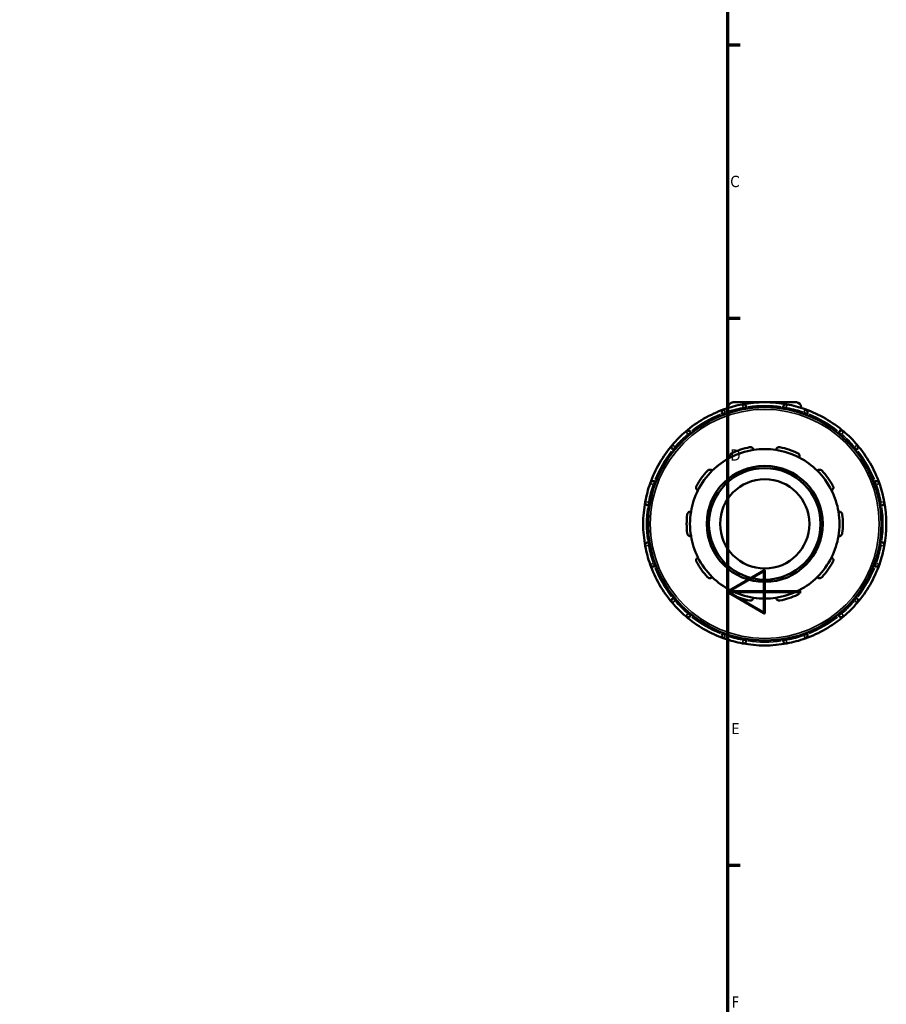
# Model space of a CAD drawing. Header units: millimetres. Extents: x 0 to 905, y -349 to 720.
# Tile 7 of 11: x 629 to 864, y 185 to 452. Entities that reach past the tile are written whole.
import ezdxf

# ---------------------------------------------------------------- set-up
doc = ezdxf.new("R2010")
doc.units = ezdxf.units.MM
for name, color, linetype, lineweight in [('Border (ANSI)', 7, 'Continuous', 70), ('Visible (ANSI)', 7, 'Continuous', 50), ('Visible Narrow (ANSI)', 7, 'Continuous', 35)]:
    doc.layers.add(name, color=color, linetype=linetype, lineweight=lineweight)
doc.styles.add('Note Text (ANSI)', font='tahoma.ttf')

# ---------------------------------------------------------------- blocks, each defined once
blk = doc.blocks.new('Borders Default Border')
at = {"layer": 'Border (ANSI)'}
for p, q in [((821, 445.5), (824.45, 445.5)), ((821, 371.25), (824.45, 371.25)), ((821, 222.75), (824.45, 222.75))]:
    blk.add_line(p, q, dxfattribs=at)
at = {"layer": 'Border (ANSI)', "flags": 128}
for points in [[(20, 20), (20, 574), (821, 574), (821, 20), (20, 20)], [(841, 297), (821, 297), (831, 302.77), (831, 291.23), (821, 297)]]:
    blk.add_lwpolyline(points, dxfattribs=at)
at = {"layer": 'Border (ANSI)', "char_height": 3.05, "attachment_point": 7, "style": 'Note Text (ANSI)'}
for s, insert in [('C', (821.8, 406.8)), ('D', (821.81, 332.6)), ('E', (822.05, 258.35)), ('F', (822.14, 184.1))]:
    blk.add_mtext(s, dxfattribs=dict(at, insert=insert))

msp = doc.modelspace()

# ---------------------------------------------------------------- linework, layer by layer
at = {"layer": 'Visible (ANSI)'}
for p, q in [((822.568, 348.427), (839.728, 348.427)), ((819.659, 345.227), (819.789, 345.001)), ((821.248, 347.107), (821.248, 346.907)), ((826.198, 346.718), (826.198, 346.979)), ((836.098, 346.979), (836.098, 346.718)), ((841.048, 347.107), (841.048, 346.907)), ((842.506, 345.001), (842.637, 345.227)), ((811.216, 340.051), (811.085, 340.277)), ((851.211, 340.277), (851.08, 340.051)), ((806.298, 335.49), (806.524, 335.36)), ((855.772, 335.36), (855.998, 335.49)), ((801.574, 326.786), (801.348, 326.917)), ((860.948, 326.917), (860.722, 326.786)), ((799.596, 320.377), (799.857, 320.377)), ((862.439, 320.377), (862.7, 320.377)), ((799.857, 310.477), (799.596, 310.477)), ((862.7, 310.477), (862.439, 310.477)), ((801.348, 303.938), (801.574, 304.069)), ((860.722, 304.069), (860.948, 303.938)), ((806.524, 295.495), (806.298, 295.365)), ((855.998, 295.365), (855.772, 295.495)), ((811.085, 290.578), (811.216, 290.804)), ((851.08, 290.804), (851.211, 290.578)), ((819.789, 285.854), (819.659, 285.628)), ((826.198, 283.875), (826.198, 284.136)), ((836.098, 284.136), (836.098, 283.875)), ((842.637, 285.628), (842.506, 285.854))]:
    msp.add_line(p, q, dxfattribs=at)
for radius in [31.68, 15.751, 15.146, 12.116]:
    msp.add_circle((831.148, 315.427), radius, dxfattribs=at)
for centre, radius, start, end in [((831.148, 315.427), 33, 100.51918, 109.48082), ((822.568, 347.107), 1.32, 90, 180), ((831.148, 315.427), 33, 79.48082, 100.51918), ((825.289, 346.979), 0.909, 0, 100.51918), ((837.007, 346.979), 0.909, 79.48082, 180), ((831.148, 315.427), 33, 70.51918, 79.48082), ((839.728, 347.107), 1.32, 0, 90), ((831.148, 315.427), 33, 109.48082, 130.51918), ((820.446, 345.682), 0.909, 109.48082, 210), ((831.148, 315.427), 33, 49.48082, 70.51918), ((841.85, 345.682), 0.909, 330, 70.51918), ((831.148, 315.427), 33, 130.51918, 139.48082), ((810.298, 339.823), 0.909, 30, 130.51918), ((851.998, 339.823), 0.909, 49.48082, 150), ((831.148, 315.427), 33, 40.51918, 49.48082), ((831.148, 315.427), 33, 139.48082, 160.51918), ((806.752, 336.277), 0.909, 139.48082, 240), ((855.543, 336.277), 0.909, 300, 40.51918), ((831.148, 315.427), 33, 19.48082, 40.51918), ((831.148, 315.427), 20.295, 98.58368, 117.41632), ((831.148, 315.427), 21.204, 101.14938, 114.85062), ((831.148, 315.427), 20.295, 81.41632, 98.58368), ((831.148, 315.427), 20.295, 62.58368, 81.41632), ((831.148, 315.427), 21.204, 65.14938, 78.85062), ((831.148, 315.427), 20.295, 117.41632, 134.58368), ((831.148, 315.427), 20.295, 45.41632, 62.58368), ((831.148, 315.427), 21.204, 137.14938, 150.85062), ((831.148, 315.427), 20.295, 134.58368, 153.41632), ((831.148, 315.427), 20.295, 26.58368, 45.41632), ((831.148, 315.427), 21.204, 29.14938, 42.85062), ((831.148, 315.427), 33, 160.51918, 169.48082), ((800.894, 326.13), 0.909, 60, 160.51918), ((861.402, 326.13), 0.909, 19.48082, 120), ((831.148, 315.427), 33, 10.51918, 19.48082), ((831.148, 315.427), 20.295, 153.41632, 170.58368), ((831.148, 315.427), 20.295, 9.41632, 26.58368), ((831.148, 315.427), 33, 169.48082, 190.51918), ((799.596, 321.286), 0.909, 169.48082, 270), ((862.7, 321.286), 0.909, 270, 10.51918), ((831.148, 315.427), 33, 349.48082, 10.51918), ((831.148, 315.427), 20.295, 170.58368, 189.41632), ((831.148, 315.427), 20.295, 350.58368, 9.41632), ((831.148, 315.427), 21.204, 173.14938, 186.85062), ((831.148, 315.427), 21.204, 353.14938, 6.85062), ((799.596, 309.569), 0.909, 90, 190.51918), ((831.148, 315.427), 20.295, 189.41632, 206.58368), ((831.148, 315.427), 20.295, 333.41632, 350.58368), ((862.7, 309.569), 0.909, 349.48082, 90), ((831.148, 315.427), 33, 190.51918, 199.48082), ((831.148, 315.427), 33, 340.51918, 349.48082), ((831.148, 315.427), 21.204, 209.14938, 222.85062), ((831.148, 315.427), 20.295, 206.58368, 225.41632), ((831.148, 315.427), 20.295, 314.58368, 333.41632), ((831.148, 315.427), 21.204, 317.14938, 330.85062), ((831.148, 315.427), 33, 199.48082, 220.51918), ((800.894, 304.725), 0.909, 199.48082, 300), ((831.148, 315.427), 33, 319.48082, 340.51918), ((861.402, 304.725), 0.909, 240, 340.51918), ((831.148, 315.427), 20.295, 225.41632, 242.58368), ((831.148, 315.427), 20.295, 297.41632, 314.58368), ((831.148, 315.427), 20.295, 242.58368, 261.41632), ((831.148, 315.427), 20.295, 278.58368, 297.41632), ((806.752, 294.578), 0.909, 120, 220.51918), ((831.148, 315.427), 33, 220.51918, 229.48082), ((831.148, 315.427), 21.204, 245.14938, 258.85062), ((831.148, 315.427), 20.295, 261.41632, 278.58368), ((831.148, 315.427), 21.204, 281.14938, 294.85062), ((831.148, 315.427), 33, 310.51918, 319.48082), ((855.543, 294.578), 0.909, 319.48082, 60), ((810.298, 291.032), 0.909, 229.48082, 330), ((831.148, 315.427), 33, 229.48082, 250.51918), ((831.148, 315.427), 33, 289.48082, 310.51918), ((851.998, 291.032), 0.909, 210, 310.51918), ((820.446, 285.173), 0.909, 150, 250.51918), ((831.148, 315.427), 33, 250.51918, 259.48082), ((825.289, 283.875), 0.909, 259.48082, 0), ((837.007, 283.875), 0.909, 180, 280.51918), ((831.148, 315.427), 33, 280.51918, 289.48082), ((841.85, 285.173), 0.909, 289.48082, 30), ((831.148, 315.427), 33, 259.48082, 280.51918)]:
    msp.add_arc(centre, radius, start, end, dxfattribs=at)
for points, knots in [([(821.803, 333.443), (821.757, 333.537), (821.724, 333.647), (821.703, 333.886), (821.717, 334.016), (821.793, 334.237), (821.85, 334.344), (821.973, 334.485), (822.02, 334.529), (822.122, 334.607), (822.178, 334.641), (822.237, 334.668)], [0.32674425, 0.32674425, 0.32674425, 0.32674425, 0.3709068, 0.3709068, 0.41793358, 0.41793358, 0.45658404, 0.45658404, 0.47590928, 0.47590928, 0.49523451, 0.49523451, 0.49523451, 0.49523451]), ([(827.048, 336.231), (827.111, 336.243), (827.176, 336.249), (827.305, 336.247), (827.368, 336.239), (827.551, 336.196), (827.66, 336.143), (827.851, 336.009), (827.939, 335.912), (828.063, 335.707), (828.101, 335.599), (828.119, 335.495)], [0.17135449, 0.17135449, 0.17135449, 0.17135449, 0.19067973, 0.19067973, 0.21000496, 0.21000496, 0.24865543, 0.24865543, 0.29568221, 0.29568221, 0.33984476, 0.33984476, 0.33984476, 0.33984476]), ([(834.177, 335.495), (834.195, 335.599), (834.233, 335.707), (834.356, 335.912), (834.444, 336.009), (834.636, 336.143), (834.745, 336.196), (834.927, 336.239), (834.991, 336.247), (835.12, 336.249), (835.185, 336.243), (835.248, 336.231)], [0.32674425, 0.32674425, 0.32674425, 0.32674425, 0.3709068, 0.3709068, 0.41793358, 0.41793358, 0.45658404, 0.45658404, 0.47590928, 0.47590928, 0.49523451, 0.49523451, 0.49523451, 0.49523451]), ([(840.059, 334.668), (840.117, 334.641), (840.173, 334.607), (840.276, 334.529), (840.323, 334.485), (840.445, 334.344), (840.503, 334.237), (840.578, 334.016), (840.593, 333.886), (840.572, 333.647), (840.539, 333.537), (840.493, 333.443)], [0.17135449, 0.17135449, 0.17135449, 0.17135449, 0.19067973, 0.19067973, 0.21000496, 0.21000496, 0.24865543, 0.24865543, 0.29568221, 0.29568221, 0.33984476, 0.33984476, 0.33984476, 0.33984476]), ([(815.603, 329.848), (815.647, 329.895), (815.696, 329.938), (815.801, 330.012), (815.858, 330.042), (816.03, 330.115), (816.15, 330.137), (816.384, 330.14), (816.511, 330.114), (816.732, 330.02), (816.826, 329.955), (816.902, 329.882)], [0.17135449, 0.17135449, 0.17135449, 0.17135449, 0.19067973, 0.19067973, 0.21000496, 0.21000496, 0.24865543, 0.24865543, 0.29568221, 0.29568221, 0.33984476, 0.33984476, 0.33984476, 0.33984476]), ([(845.394, 329.882), (845.469, 329.955), (845.564, 330.02), (845.784, 330.114), (845.912, 330.14), (846.146, 330.137), (846.266, 330.115), (846.438, 330.042), (846.494, 330.012), (846.6, 329.938), (846.649, 329.895), (846.693, 329.848)], [0.32674425, 0.32674425, 0.32674425, 0.32674425, 0.3709068, 0.3709068, 0.41793358, 0.41793358, 0.45658404, 0.45658404, 0.47590928, 0.47590928, 0.49523451, 0.49523451, 0.49523451, 0.49523451]), ([(812.998, 324.509), (812.905, 324.559), (812.814, 324.628), (812.657, 324.809), (812.593, 324.922), (812.524, 325.146), (812.507, 325.266), (812.523, 325.453), (812.535, 325.516), (812.573, 325.639), (812.598, 325.699), (812.63, 325.755)], [0.32674425, 0.32674425, 0.32674425, 0.32674425, 0.3709068, 0.3709068, 0.41793358, 0.41793358, 0.45658404, 0.45658404, 0.47590928, 0.47590928, 0.49523451, 0.49523451, 0.49523451, 0.49523451]), ([(849.666, 325.755), (849.698, 325.699), (849.723, 325.639), (849.761, 325.516), (849.773, 325.453), (849.789, 325.266), (849.772, 325.146), (849.703, 324.922), (849.639, 324.809), (849.481, 324.628), (849.39, 324.559), (849.297, 324.509)], [0.17135449, 0.17135449, 0.17135449, 0.17135449, 0.19067973, 0.19067973, 0.21000496, 0.21000496, 0.24865543, 0.24865543, 0.29568221, 0.29568221, 0.33984476, 0.33984476, 0.33984476, 0.33984476]), ([(810.096, 317.957), (810.103, 318.021), (810.118, 318.084), (810.16, 318.206), (810.187, 318.264), (810.284, 318.424), (810.368, 318.512), (810.555, 318.652), (810.674, 318.706), (810.908, 318.76), (811.022, 318.763), (811.126, 318.748)], [0.17135449, 0.17135449, 0.17135449, 0.17135449, 0.19067973, 0.19067973, 0.21000496, 0.21000496, 0.24865543, 0.24865543, 0.29568221, 0.29568221, 0.33984476, 0.33984476, 0.33984476, 0.33984476]), ([(851.169, 318.748), (851.273, 318.763), (851.388, 318.76), (851.622, 318.706), (851.74, 318.652), (851.928, 318.512), (852.012, 318.424), (852.108, 318.264), (852.136, 318.206), (852.178, 318.084), (852.192, 318.021), (852.2, 317.957)], [0.32674425, 0.32674425, 0.32674425, 0.32674425, 0.3709068, 0.3709068, 0.41793358, 0.41793358, 0.45658404, 0.45658404, 0.47590928, 0.47590928, 0.49523451, 0.49523451, 0.49523451, 0.49523451]), ([(811.126, 312.107), (811.022, 312.092), (810.908, 312.095), (810.674, 312.149), (810.555, 312.203), (810.368, 312.343), (810.284, 312.431), (810.187, 312.591), (810.16, 312.649), (810.118, 312.771), (810.103, 312.834), (810.096, 312.898)], [0.32674425, 0.32674425, 0.32674425, 0.32674425, 0.3709068, 0.3709068, 0.41793358, 0.41793358, 0.45658404, 0.45658404, 0.47590928, 0.47590928, 0.49523451, 0.49523451, 0.49523451, 0.49523451]), ([(852.2, 312.898), (852.192, 312.834), (852.178, 312.771), (852.136, 312.649), (852.108, 312.591), (852.012, 312.431), (851.928, 312.343), (851.74, 312.203), (851.622, 312.149), (851.388, 312.095), (851.273, 312.092), (851.169, 312.107)], [0.17135449, 0.17135449, 0.17135449, 0.17135449, 0.19067973, 0.19067973, 0.21000496, 0.21000496, 0.24865543, 0.24865543, 0.29568221, 0.29568221, 0.33984476, 0.33984476, 0.33984476, 0.33984476]), ([(812.63, 305.099), (812.598, 305.156), (812.573, 305.216), (812.535, 305.339), (812.523, 305.402), (812.507, 305.588), (812.524, 305.709), (812.593, 305.932), (812.657, 306.046), (812.814, 306.226), (812.905, 306.296), (812.998, 306.345)], [0.17135449, 0.17135449, 0.17135449, 0.17135449, 0.19067973, 0.19067973, 0.21000496, 0.21000496, 0.24865543, 0.24865543, 0.29568221, 0.29568221, 0.33984476, 0.33984476, 0.33984476, 0.33984476]), ([(849.297, 306.345), (849.39, 306.296), (849.481, 306.226), (849.639, 306.046), (849.703, 305.932), (849.772, 305.709), (849.789, 305.588), (849.773, 305.402), (849.761, 305.339), (849.723, 305.216), (849.698, 305.156), (849.666, 305.099)], [0.32674425, 0.32674425, 0.32674425, 0.32674425, 0.3709068, 0.3709068, 0.41793358, 0.41793358, 0.45658404, 0.45658404, 0.47590928, 0.47590928, 0.49523451, 0.49523451, 0.49523451, 0.49523451]), ([(816.902, 300.973), (816.826, 300.9), (816.732, 300.834), (816.511, 300.741), (816.384, 300.714), (816.15, 300.718), (816.03, 300.739), (815.858, 300.812), (815.801, 300.843), (815.696, 300.917), (815.647, 300.96), (815.603, 301.007)], [0.32674425, 0.32674425, 0.32674425, 0.32674425, 0.3709068, 0.3709068, 0.41793358, 0.41793358, 0.45658404, 0.45658404, 0.47590928, 0.47590928, 0.49523451, 0.49523451, 0.49523451, 0.49523451]), ([(846.693, 301.007), (846.649, 300.96), (846.6, 300.917), (846.494, 300.843), (846.438, 300.812), (846.266, 300.739), (846.146, 300.718), (845.912, 300.714), (845.784, 300.741), (845.564, 300.834), (845.469, 300.9), (845.394, 300.973)], [0.17135449, 0.17135449, 0.17135449, 0.17135449, 0.19067973, 0.19067973, 0.21000496, 0.21000496, 0.24865543, 0.24865543, 0.29568221, 0.29568221, 0.33984476, 0.33984476, 0.33984476, 0.33984476]), ([(822.237, 296.187), (822.178, 296.214), (822.122, 296.248), (822.02, 296.325), (821.973, 296.369), (821.85, 296.511), (821.793, 296.618), (821.717, 296.839), (821.703, 296.969), (821.724, 297.208), (821.757, 297.317), (821.803, 297.412)], [0.17135449, 0.17135449, 0.17135449, 0.17135449, 0.19067973, 0.19067973, 0.21000496, 0.21000496, 0.24865543, 0.24865543, 0.29568221, 0.29568221, 0.33984476, 0.33984476, 0.33984476, 0.33984476]), ([(840.493, 297.412), (840.539, 297.317), (840.572, 297.208), (840.593, 296.969), (840.578, 296.839), (840.503, 296.618), (840.445, 296.511), (840.323, 296.369), (840.276, 296.325), (840.173, 296.248), (840.117, 296.214), (840.059, 296.187)], [0.32674425, 0.32674425, 0.32674425, 0.32674425, 0.3709068, 0.3709068, 0.41793358, 0.41793358, 0.45658404, 0.45658404, 0.47590928, 0.47590928, 0.49523451, 0.49523451, 0.49523451, 0.49523451]), ([(828.119, 295.36), (828.101, 295.256), (828.063, 295.148), (827.939, 294.942), (827.851, 294.846), (827.66, 294.712), (827.551, 294.659), (827.368, 294.616), (827.305, 294.608), (827.176, 294.606), (827.111, 294.611), (827.048, 294.624)], [0.32674425, 0.32674425, 0.32674425, 0.32674425, 0.3709068, 0.3709068, 0.41793358, 0.41793358, 0.45658404, 0.45658404, 0.47590928, 0.47590928, 0.49523451, 0.49523451, 0.49523451, 0.49523451]), ([(835.248, 294.624), (835.185, 294.611), (835.12, 294.606), (834.991, 294.608), (834.927, 294.616), (834.745, 294.659), (834.636, 294.712), (834.444, 294.846), (834.356, 294.942), (834.233, 295.148), (834.195, 295.256), (834.177, 295.36)], [0.17135449, 0.17135449, 0.17135449, 0.17135449, 0.19067973, 0.19067973, 0.21000496, 0.21000496, 0.24865543, 0.24865543, 0.29568221, 0.29568221, 0.33984476, 0.33984476, 0.33984476, 0.33984476])]:
    msp.add_open_spline(points, degree=3, knots=knots, dxfattribs=at)
at = {"layer": 'Visible Narrow (ANSI)'}
for p, q in [((825.276, 347.049), (825.124, 347.87)), ((837.172, 347.87), (837.02, 347.049)), ((819.661, 345.229), (820.384, 345.646)), ((820.144, 346.536), (820.422, 345.749)), ((820.644, 345.337), (820.456, 345.663)), ((821.844, 347.107), (821.25, 347.107)), ((825.289, 346.958), (825.289, 346.582)), ((825.36, 346.979), (826.195, 346.979)), ((836.101, 346.979), (836.935, 346.979)), ((837.007, 346.582), (837.007, 346.958)), ((841.046, 347.107), (840.452, 347.107)), ((841.84, 345.663), (841.651, 345.337)), ((841.874, 345.749), (842.152, 346.536)), ((841.912, 345.646), (842.635, 345.229)), ((810.252, 339.877), (809.709, 340.511)), ((810.309, 339.805), (810.497, 339.479)), ((810.36, 339.858), (811.083, 340.276)), ((851.213, 340.276), (851.936, 339.858)), ((851.799, 339.479), (851.987, 339.805)), ((852.586, 340.511), (852.044, 339.877)), ((806.064, 336.866), (806.698, 336.323)), ((855.597, 336.323), (856.232, 336.866)), ((806.299, 335.493), (806.717, 336.215)), ((807.097, 336.078), (806.771, 336.267)), ((855.525, 336.267), (855.199, 336.078)), ((855.579, 336.215), (855.996, 335.493)), ((800.826, 326.153), (800.04, 326.432)), ((800.912, 326.119), (801.238, 325.931)), ((800.929, 326.191), (801.347, 326.914)), ((860.949, 326.914), (861.366, 326.191)), ((861.058, 325.931), (861.384, 326.119)), ((862.256, 326.432), (861.469, 326.153)), ((798.705, 321.451), (799.526, 321.299)), ((799.596, 320.38), (799.596, 321.215)), ((799.993, 321.286), (799.617, 321.286)), ((862.679, 321.286), (862.302, 321.286)), ((862.7, 321.215), (862.7, 320.38)), ((862.77, 321.299), (863.59, 321.451)), ((799.596, 309.64), (799.596, 310.475)), ((862.7, 310.475), (862.7, 309.64)), ((799.526, 309.556), (798.705, 309.403)), ((799.617, 309.569), (799.993, 309.569)), ((862.302, 309.569), (862.679, 309.569)), ((863.59, 309.403), (862.77, 309.556)), ((800.04, 304.423), (800.826, 304.701)), ((801.238, 304.924), (800.912, 304.736)), ((861.384, 304.736), (861.058, 304.924)), ((861.469, 304.701), (862.256, 304.423)), ((801.347, 303.941), (800.929, 304.663)), ((861.366, 304.663), (860.949, 303.941)), ((806.698, 294.531), (806.064, 293.989)), ((806.717, 294.639), (806.299, 295.362)), ((806.771, 294.588), (807.097, 294.776)), ((855.199, 294.776), (855.525, 294.588)), ((855.996, 295.362), (855.579, 294.639)), ((856.232, 293.989), (855.597, 294.531)), ((810.497, 291.376), (810.309, 291.05)), ((851.987, 291.05), (851.799, 291.376)), ((809.709, 290.343), (810.252, 290.978)), ((811.083, 290.579), (810.36, 290.996)), ((851.936, 290.996), (851.213, 290.579)), ((852.044, 290.978), (852.586, 290.343)), ((820.384, 285.209), (819.661, 285.626)), ((820.422, 285.106), (820.144, 284.319)), ((820.456, 285.191), (820.644, 285.517)), ((825.124, 282.985), (825.276, 283.805)), ((825.289, 284.273), (825.289, 283.896)), ((826.195, 283.875), (825.36, 283.875)), ((836.935, 283.875), (836.101, 283.875)), ((837.007, 283.896), (837.007, 284.273)), ((837.02, 283.805), (837.172, 282.985)), ((841.651, 285.517), (841.84, 285.191)), ((842.152, 284.319), (841.874, 285.106)), ((842.635, 285.626), (841.912, 285.209))]:
    msp.add_line(p, q, dxfattribs=at)
msp.add_circle((831.148, 315.427), 31.074, dxfattribs=at)
for start, end in [(81.99299, 98.00701), (111.99299, 128.00701), (100.96726, 109.03274), (70.96726, 79.03274), (51.99299, 68.00701), (130.96726, 139.03274), (40.96726, 49.03274), (141.99299, 158.00701), (21.99299, 38.00701), (160.96726, 169.03274), (10.96726, 19.03274), (171.99299, 188.00701), (351.99299, 8.00701), (190.96726, 199.03274), (340.96726, 349.03274), (201.99299, 218.00701), (321.99299, 338.00701), (220.96726, 229.03274), (310.96726, 319.03274), (231.99299, 248.00701), (291.99299, 308.00701), (250.96726, 259.03274), (261.99299, 278.00701), (280.96726, 289.03274)]:
    msp.add_arc((831.148, 315.427), 32.091, start, end, dxfattribs=at)

# ---------------------------------------------------------------- block references
msp.add_blockref('Borders Default Border', (0, 0))

doc.saveas('drawing.dxf')
